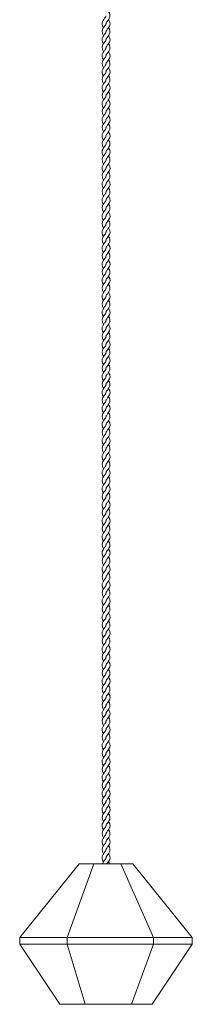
# Model space of a CAD drawing. Header units: millimetres. Extents: x -48 to 82, y -1411 to 58.
# Tile 1 of 2: x -47 to 82, y -1411 to -675. Entities that reach past the tile are written whole.
import ezdxf

# ---------------------------------------------------------------- set-up
doc = ezdxf.new("R2010")
doc.units = ezdxf.units.MM

msp = doc.modelspace()

# ---------------------------------------------------------------- linework, layer by layer
at = {"color": 7, "linetype": 'Continuous', "lineweight": 15}
for p, q in [((-2.91, -1306.46), (-47.31, -1361.46)), ((8.17, -1306.46), (-11.8, -1361.46)), ((-2.91, -1306.46), (37.36, -1306.46)), ((28.3, -1306.46), (52.73, -1361.46)), ((37.36, -1306.46), (81.76, -1361.46)), ((-47.31, -1361.46), (81.76, -1361.46)), ((-47.31, -1361.46), (-47.31, -1366.46)), ((-11.8, -1361.46), (-11.8, -1366.46)), ((52.73, -1361.46), (52.73, -1366.46)), ((81.76, -1361.46), (81.76, -1366.46)), ((-47.31, -1366.46), (81.76, -1366.46)), ((-47.31, -1366.46), (-17.36, -1411.46)), ((-11.8, -1366.46), (1.67, -1411.46)), ((52.73, -1366.46), (36.25, -1411.46)), ((81.76, -1366.46), (51.81, -1411.46)), ((-17.36, -1411.46), (51.81, -1411.46))]:
    msp.add_line(p, q, dxfattribs=at)
at = {"color": 7, "linetype": 'Continuous', "lineweight": 15, "flags": 128}
for points in [[(17.23, -677.82), (17.23, -677.75), (17.31, -677.4), (17.43, -677.12), (17.63, -676.78), (17.92, -676.37), (18.26, -675.92), (18.91, -675.08), (19.44, -674.31), (20.09, -672.84), (20.19, -671.29), (19.75, -669.89), (19.35, -669.18), (19.08, -668.81)], [(17.22, -671.82), (17.22, -671.88), (17.14, -672.23), (17.01, -672.51), (16.81, -672.85), (16.53, -673.26), (16.19, -673.71), (15.53, -674.55), (15, -675.32), (14.36, -676.8), (14.26, -678.34), (14.69, -679.74), (15.1, -680.46), (15.37, -680.82)], [(17.28, -683.82), (17.26, -683.53), (17.34, -683.32), (17.47, -683.05), (17.75, -682.61), (18.03, -682.23), (18.4, -681.74), (19.44, -680.31), (19.84, -679.55), (20.22, -678.05), (20.02, -676.55), (19.34, -675.16), (19.09, -674.82)], [(17.22, -683.82), (17.22, -683.88), (17.14, -684.23), (17.01, -684.51), (16.81, -684.85), (16.53, -685.26), (16.19, -685.71), (15.53, -686.55), (15, -687.32), (14.36, -688.8), (14.26, -690.34), (14.69, -691.74), (15.1, -692.46), (15.37, -692.82)], [(17.23, -689.82), (17.23, -689.75), (17.31, -689.4), (17.43, -689.12), (17.63, -688.78), (17.92, -688.37), (18.26, -687.92), (18.91, -687.08), (19.44, -686.31), (20.09, -684.84), (20.19, -683.29), (19.75, -681.89), (19.35, -681.18), (19.08, -680.81)], [(17.28, -695.82), (17.26, -695.53), (17.34, -695.32), (17.47, -695.05), (17.75, -694.61), (18.03, -694.23), (18.4, -693.74), (19.44, -692.31), (19.84, -691.55), (20.22, -690.05), (20.02, -688.55), (19.34, -687.16), (19.09, -686.82)], [(17.22, -695.82), (17.22, -695.88), (17.14, -696.23), (17.01, -696.51), (16.81, -696.85), (16.53, -697.26), (16.19, -697.71), (15.53, -698.55), (15, -699.32), (14.36, -700.8), (14.26, -702.34), (14.69, -703.74), (15.1, -704.46), (15.37, -704.82)], [(17.23, -701.82), (17.23, -701.75), (17.31, -701.4), (17.43, -701.12), (17.63, -700.78), (17.92, -700.37), (18.26, -699.92), (18.91, -699.08), (19.44, -698.31), (20.09, -696.84), (20.19, -695.29), (19.75, -693.89), (19.35, -693.18), (19.08, -692.81)], [(17.28, -707.82), (17.26, -707.53), (17.34, -707.32), (17.47, -707.05), (17.75, -706.61), (18.03, -706.23), (18.4, -705.74), (19.44, -704.31), (19.84, -703.55), (20.22, -702.05), (20.02, -700.55), (19.34, -699.16), (19.09, -698.82)], [(17.23, -713.82), (17.23, -713.75), (17.31, -713.4), (17.43, -713.12), (17.63, -712.78), (17.92, -712.37), (18.26, -711.92), (18.91, -711.08), (19.44, -710.31), (20.09, -708.84), (20.19, -707.29), (19.75, -705.89), (19.35, -705.18), (19.08, -704.81)], [(17.22, -707.82), (17.22, -707.88), (17.14, -708.23), (17.01, -708.51), (16.81, -708.85), (16.53, -709.26), (16.19, -709.71), (15.53, -710.55), (15, -711.32), (14.36, -712.8), (14.26, -714.34), (14.69, -715.74), (15.1, -716.46), (15.37, -716.82)], [(17.28, -719.82), (17.26, -719.53), (17.34, -719.32), (17.47, -719.05), (17.75, -718.61), (18.03, -718.23), (18.4, -717.74), (19.44, -716.31), (19.84, -715.55), (20.22, -714.05), (20.02, -712.55), (19.34, -711.16), (19.09, -710.82)], [(17.22, -719.82), (17.22, -719.88), (17.14, -720.23), (17.01, -720.51), (16.81, -720.85), (16.53, -721.26), (16.19, -721.71), (15.53, -722.55), (15, -723.32), (14.36, -724.8), (14.26, -726.34), (14.69, -727.74), (15.1, -728.46), (15.37, -728.82)], [(17.23, -725.82), (17.23, -725.75), (17.31, -725.4), (17.43, -725.12), (17.63, -724.78), (17.92, -724.37), (18.26, -723.92), (18.91, -723.08), (19.44, -722.31), (20.09, -720.84), (20.19, -719.29), (19.75, -717.89), (19.35, -717.18), (19.08, -716.81)], [(17.23, -737.82), (17.23, -737.75), (17.31, -737.4), (17.43, -737.12), (17.63, -736.78), (17.92, -736.37), (18.26, -735.92), (18.91, -735.08), (19.44, -734.31), (20.09, -732.84), (20.19, -731.29), (19.75, -729.89), (19.35, -729.18), (19.08, -728.81)], [(17.28, -731.82), (17.26, -731.53), (17.34, -731.32), (17.47, -731.05), (17.75, -730.61), (18.03, -730.23), (18.4, -729.74), (19.44, -728.31), (19.84, -727.55), (20.22, -726.05), (20.02, -724.55), (19.34, -723.16), (19.09, -722.82)], [(17.22, -731.82), (17.22, -731.88), (17.14, -732.23), (17.01, -732.51), (16.81, -732.85), (16.53, -733.26), (16.19, -733.71), (15.53, -734.55), (15, -735.32), (14.36, -736.8), (14.26, -738.34), (14.69, -739.74), (15.1, -740.46), (15.37, -740.82)], [(17.28, -743.82), (17.26, -743.53), (17.34, -743.32), (17.47, -743.05), (17.75, -742.61), (18.03, -742.23), (18.4, -741.74), (19.44, -740.31), (19.84, -739.55), (20.22, -738.05), (20.02, -736.55), (19.34, -735.16), (19.09, -734.82)], [(17.22, -743.82), (17.22, -743.88), (17.14, -744.23), (17.01, -744.51), (16.81, -744.85), (16.53, -745.26), (16.19, -745.71), (15.53, -746.55), (15, -747.32), (14.36, -748.8), (14.26, -750.34), (14.69, -751.74), (15.1, -752.46), (15.37, -752.82)], [(17.23, -749.82), (17.23, -749.75), (17.31, -749.4), (17.43, -749.12), (17.63, -748.78), (17.92, -748.37), (18.26, -747.92), (18.91, -747.08), (19.44, -746.31), (20.09, -744.84), (20.19, -743.29), (19.75, -741.89), (19.35, -741.18), (19.08, -740.81)], [(17.28, -755.82), (17.26, -755.53), (17.34, -755.32), (17.47, -755.05), (17.75, -754.61), (18.03, -754.23), (18.4, -753.74), (19.44, -752.31), (19.84, -751.55), (20.22, -750.05), (20.02, -748.55), (19.34, -747.16), (19.09, -746.82)], [(17.22, -755.82), (17.22, -755.88), (17.14, -756.23), (17.01, -756.51), (16.81, -756.85), (16.53, -757.26), (16.19, -757.71), (15.53, -758.55), (15, -759.32), (14.36, -760.8), (14.26, -762.34), (14.69, -763.74), (15.1, -764.46), (15.37, -764.82)], [(17.23, -761.82), (17.23, -761.75), (17.31, -761.4), (17.43, -761.12), (17.63, -760.78), (17.92, -760.37), (18.26, -759.92), (18.91, -759.08), (19.44, -758.31), (20.09, -756.84), (20.19, -755.29), (19.75, -753.89), (19.35, -753.18), (19.08, -752.81)], [(17.23, -773.82), (17.23, -773.75), (17.31, -773.4), (17.43, -773.12), (17.63, -772.78), (17.92, -772.37), (18.26, -771.92), (18.91, -771.08), (19.44, -770.31), (20.09, -768.84), (20.19, -767.29), (19.75, -765.89), (19.35, -765.18), (19.08, -764.81)], [(17.28, -767.82), (17.26, -767.53), (17.34, -767.32), (17.47, -767.05), (17.75, -766.61), (18.03, -766.23), (18.4, -765.74), (19.44, -764.31), (19.84, -763.55), (20.22, -762.05), (20.02, -760.55), (19.34, -759.16), (19.09, -758.82)], [(17.22, -767.82), (17.22, -767.88), (17.14, -768.23), (17.01, -768.51), (16.81, -768.85), (16.53, -769.26), (16.19, -769.71), (15.53, -770.55), (15, -771.32), (14.36, -772.8), (14.26, -774.34), (14.69, -775.74), (15.1, -776.46), (15.37, -776.82)], [(17.28, -779.82), (17.26, -779.53), (17.34, -779.32), (17.47, -779.05), (17.75, -778.61), (18.03, -778.23), (18.4, -777.74), (19.44, -776.31), (19.84, -775.55), (20.22, -774.05), (20.02, -772.55), (19.34, -771.16), (19.09, -770.82)], [(17.22, -779.82), (17.22, -779.88), (17.14, -780.23), (17.01, -780.51), (16.81, -780.85), (16.53, -781.26), (16.19, -781.71), (15.53, -782.55), (15, -783.32), (14.36, -784.8), (14.26, -786.34), (14.69, -787.74), (15.1, -788.46), (15.37, -788.82)], [(17.23, -785.82), (17.23, -785.75), (17.31, -785.4), (17.43, -785.12), (17.63, -784.78), (17.92, -784.37), (18.26, -783.92), (18.91, -783.08), (19.44, -782.31), (20.09, -780.84), (20.19, -779.29), (19.75, -777.89), (19.35, -777.18), (19.08, -776.81)], [(17.28, -791.82), (17.26, -791.53), (17.34, -791.32), (17.47, -791.05), (17.75, -790.61), (18.03, -790.23), (18.4, -789.74), (19.44, -788.31), (19.84, -787.55), (20.22, -786.05), (20.02, -784.55), (19.34, -783.16), (19.09, -782.82)], [(17.22, -791.82), (17.22, -791.88), (17.14, -792.23), (17.01, -792.51), (16.81, -792.85), (16.53, -793.26), (16.19, -793.71), (15.53, -794.55), (15, -795.32), (14.36, -796.8), (14.26, -798.34), (14.69, -799.74), (15.1, -800.46), (15.37, -800.82)], [(17.23, -797.82), (17.23, -797.75), (17.31, -797.4), (17.43, -797.12), (17.63, -796.78), (17.92, -796.37), (18.26, -795.92), (18.91, -795.08), (19.44, -794.31), (20.09, -792.84), (20.19, -791.29), (19.75, -789.89), (19.35, -789.18), (19.08, -788.81)], [(17.28, -803.82), (17.26, -803.53), (17.34, -803.32), (17.47, -803.05), (17.75, -802.61), (18.03, -802.23), (18.4, -801.74), (19.44, -800.31), (19.84, -799.55), (20.22, -798.05), (20.02, -796.55), (19.34, -795.16), (19.09, -794.82)], [(17.23, -809.82), (17.23, -809.75), (17.31, -809.4), (17.43, -809.12), (17.63, -808.78), (17.92, -808.37), (18.26, -807.92), (18.91, -807.08), (19.44, -806.31), (20.09, -804.84), (20.19, -803.29), (19.75, -801.89), (19.35, -801.18), (19.08, -800.81)], [(17.22, -803.82), (17.22, -803.88), (17.14, -804.23), (17.01, -804.51), (16.81, -804.85), (16.53, -805.26), (16.19, -805.71), (15.53, -806.55), (15, -807.32), (14.36, -808.8), (14.26, -810.34), (14.69, -811.74), (15.1, -812.46), (15.37, -812.82)], [(17.28, -815.82), (17.26, -815.53), (17.34, -815.32), (17.47, -815.05), (17.75, -814.61), (18.03, -814.23), (18.4, -813.74), (19.44, -812.31), (19.84, -811.55), (20.22, -810.05), (20.02, -808.55), (19.34, -807.16), (19.09, -806.82)], [(17.22, -815.82), (17.22, -815.88), (17.14, -816.23), (17.01, -816.51), (16.81, -816.85), (16.53, -817.26), (16.19, -817.71), (15.53, -818.55), (15, -819.32), (14.36, -820.8), (14.26, -822.34), (14.69, -823.74), (15.1, -824.46), (15.37, -824.82)], [(17.23, -821.82), (17.23, -821.75), (17.31, -821.4), (17.43, -821.12), (17.63, -820.78), (17.92, -820.37), (18.26, -819.92), (18.91, -819.08), (19.44, -818.31), (20.09, -816.84), (20.19, -815.29), (19.75, -813.89), (19.35, -813.18), (19.08, -812.81)], [(17.23, -833.82), (17.23, -833.75), (17.31, -833.4), (17.43, -833.12), (17.63, -832.78), (17.92, -832.37), (18.26, -831.92), (18.91, -831.08), (19.44, -830.31), (20.09, -828.84), (20.19, -827.29), (19.75, -825.89), (19.35, -825.18), (19.08, -824.81)], [(17.28, -827.82), (17.26, -827.53), (17.34, -827.32), (17.47, -827.05), (17.75, -826.61), (18.03, -826.23), (18.4, -825.74), (19.44, -824.31), (19.84, -823.55), (20.22, -822.05), (20.02, -820.55), (19.34, -819.16), (19.09, -818.82)], [(17.22, -827.82), (17.22, -827.88), (17.14, -828.23), (17.01, -828.51), (16.81, -828.85), (16.53, -829.26), (16.19, -829.71), (15.53, -830.55), (15, -831.32), (14.36, -832.8), (14.26, -834.34), (14.69, -835.74), (15.1, -836.46), (15.37, -836.82)], [(17.28, -839.82), (17.26, -839.53), (17.34, -839.32), (17.47, -839.05), (17.75, -838.61), (18.03, -838.23), (18.4, -837.74), (19.44, -836.31), (19.84, -835.55), (20.22, -834.05), (20.02, -832.55), (19.34, -831.16), (19.09, -830.82)], [(17.23, -845.82), (17.23, -845.75), (17.31, -845.4), (17.43, -845.12), (17.63, -844.78), (17.92, -844.37), (18.26, -843.92), (18.91, -843.08), (19.44, -842.31), (20.09, -840.84), (20.19, -839.29), (19.75, -837.89), (19.35, -837.18), (19.08, -836.81)], [(17.22, -839.82), (17.22, -839.88), (17.14, -840.23), (17.01, -840.51), (16.81, -840.85), (16.53, -841.26), (16.19, -841.71), (15.53, -842.55), (15, -843.32), (14.36, -844.8), (14.26, -846.34), (14.69, -847.74), (15.1, -848.46), (15.37, -848.82)], [(17.28, -851.82), (17.26, -851.53), (17.34, -851.32), (17.47, -851.05), (17.75, -850.61), (18.03, -850.23), (18.4, -849.74), (19.44, -848.31), (19.84, -847.55), (20.22, -846.05), (20.02, -844.55), (19.34, -843.16), (19.09, -842.82)], [(17.22, -851.82), (17.22, -851.88), (17.14, -852.23), (17.01, -852.51), (16.81, -852.85), (16.53, -853.26), (16.19, -853.71), (15.53, -854.55), (15, -855.32), (14.36, -856.8), (14.26, -858.34), (14.69, -859.74), (15.1, -860.46), (15.37, -860.82)], [(17.23, -857.82), (17.23, -857.75), (17.31, -857.4), (17.43, -857.12), (17.63, -856.78), (17.92, -856.37), (18.26, -855.92), (18.91, -855.08), (19.44, -854.31), (20.09, -852.84), (20.19, -851.29), (19.75, -849.89), (19.35, -849.18), (19.08, -848.81)], [(17.23, -869.82), (17.23, -869.75), (17.31, -869.4), (17.43, -869.12), (17.63, -868.78), (17.92, -868.37), (18.26, -867.92), (18.91, -867.08), (19.44, -866.31), (20.09, -864.84), (20.19, -863.29), (19.75, -861.89), (19.35, -861.18), (19.08, -860.81)], [(17.28, -863.82), (17.26, -863.53), (17.34, -863.32), (17.47, -863.05), (17.75, -862.61), (18.03, -862.23), (18.4, -861.74), (19.44, -860.31), (19.84, -859.55), (20.22, -858.05), (20.02, -856.55), (19.34, -855.16), (19.09, -854.82)], [(17.22, -863.82), (17.22, -863.88), (17.14, -864.23), (17.01, -864.51), (16.81, -864.85), (16.53, -865.26), (16.19, -865.71), (15.53, -866.55), (15, -867.32), (14.36, -868.8), (14.26, -870.34), (14.69, -871.74), (15.1, -872.46), (15.37, -872.82)], [(17.28, -875.82), (17.26, -875.53), (17.34, -875.32), (17.47, -875.05), (17.75, -874.61), (18.03, -874.23), (18.4, -873.74), (19.44, -872.31), (19.84, -871.55), (20.22, -870.05), (20.02, -868.55), (19.34, -867.16), (19.09, -866.82)], [(17.22, -875.82), (17.22, -875.88), (17.14, -876.23), (17.01, -876.51), (16.81, -876.85), (16.53, -877.26), (16.19, -877.71), (15.53, -878.55), (15, -879.32), (14.36, -880.8), (14.26, -882.34), (14.69, -883.74), (15.1, -884.46), (15.37, -884.82)], [(17.23, -881.82), (17.23, -881.75), (17.31, -881.4), (17.43, -881.12), (17.63, -880.78), (17.92, -880.37), (18.26, -879.92), (18.91, -879.08), (19.44, -878.31), (20.09, -876.84), (20.19, -875.29), (19.75, -873.89), (19.35, -873.18), (19.08, -872.81)], [(17.28, -887.82), (17.26, -887.53), (17.34, -887.32), (17.47, -887.05), (17.75, -886.61), (18.03, -886.23), (18.4, -885.74), (19.44, -884.31), (19.84, -883.55), (20.22, -882.05), (20.02, -880.55), (19.34, -879.16), (19.09, -878.82)], [(17.22, -887.82), (17.22, -887.88), (17.14, -888.23), (17.01, -888.51), (16.81, -888.85), (16.53, -889.26), (16.19, -889.71), (15.53, -890.55), (15, -891.32), (14.36, -892.8), (14.26, -894.34), (14.69, -895.74), (15.1, -896.46), (15.37, -896.82)], [(17.23, -893.82), (17.23, -893.75), (17.31, -893.4), (17.43, -893.12), (17.63, -892.78), (17.92, -892.37), (18.26, -891.92), (18.91, -891.08), (19.44, -890.31), (20.09, -888.84), (20.19, -887.29), (19.75, -885.89), (19.35, -885.18), (19.08, -884.81)], [(17.28, -899.82), (17.26, -899.53), (17.34, -899.32), (17.47, -899.05), (17.75, -898.61), (18.03, -898.23), (18.4, -897.74), (19.44, -896.31), (19.84, -895.55), (20.22, -894.05), (20.02, -892.55), (19.34, -891.16), (19.09, -890.82)], [(17.23, -905.82), (17.23, -905.75), (17.31, -905.4), (17.43, -905.12), (17.63, -904.78), (17.92, -904.37), (18.26, -903.92), (18.91, -903.08), (19.44, -902.31), (20.09, -900.84), (20.19, -899.29), (19.75, -897.89), (19.35, -897.18), (19.08, -896.81)], [(17.22, -899.82), (17.22, -899.88), (17.14, -900.23), (17.01, -900.51), (16.81, -900.85), (16.53, -901.26), (16.19, -901.71), (15.53, -902.55), (15, -903.32), (14.36, -904.8), (14.26, -906.34), (14.69, -907.74), (15.1, -908.46), (15.37, -908.82)], [(17.28, -911.82), (17.26, -911.53), (17.34, -911.32), (17.47, -911.05), (17.75, -910.61), (18.03, -910.23), (18.4, -909.74), (19.44, -908.31), (19.84, -907.55), (20.22, -906.05), (20.02, -904.55), (19.34, -903.16), (19.09, -902.82)], [(17.22, -911.82), (17.22, -911.88), (17.14, -912.23), (17.01, -912.51), (16.81, -912.85), (16.53, -913.26), (16.19, -913.71), (15.53, -914.55), (15, -915.32), (14.36, -916.8), (14.26, -918.34), (14.69, -919.74), (15.1, -920.46), (15.37, -920.82)], [(17.23, -917.82), (17.23, -917.75), (17.31, -917.4), (17.43, -917.12), (17.63, -916.78), (17.92, -916.37), (18.26, -915.92), (18.91, -915.08), (19.44, -914.31), (20.09, -912.84), (20.19, -911.29), (19.75, -909.89), (19.35, -909.18), (19.08, -908.81)], [(17.28, -923.82), (17.26, -923.53), (17.34, -923.32), (17.47, -923.05), (17.75, -922.61), (18.03, -922.23), (18.4, -921.74), (19.44, -920.31), (19.84, -919.55), (20.22, -918.05), (20.02, -916.55), (19.34, -915.16), (19.09, -914.82)], [(17.22, -923.82), (17.22, -923.88), (17.14, -924.23), (17.01, -924.51), (16.81, -924.85), (16.53, -925.26), (16.19, -925.71), (15.53, -926.55), (15, -927.32), (14.36, -928.8), (14.26, -930.34), (14.69, -931.74), (15.1, -932.46), (15.37, -932.82)], [(17.23, -929.82), (17.23, -929.75), (17.31, -929.4), (17.43, -929.12), (17.63, -928.78), (17.92, -928.37), (18.26, -927.92), (18.91, -927.08), (19.44, -926.31), (20.09, -924.84), (20.19, -923.29), (19.75, -921.89), (19.35, -921.18), (19.08, -920.81)], [(17.28, -935.82), (17.26, -935.53), (17.34, -935.32), (17.47, -935.05), (17.75, -934.61), (18.03, -934.23), (18.4, -933.74), (19.44, -932.31), (19.84, -931.55), (20.22, -930.05), (20.02, -928.55), (19.34, -927.16), (19.09, -926.82)], [(17.23, -941.82), (17.23, -941.75), (17.31, -941.4), (17.43, -941.12), (17.63, -940.78), (17.92, -940.37), (18.26, -939.92), (18.91, -939.08), (19.44, -938.31), (20.09, -936.84), (20.19, -935.29), (19.75, -933.89), (19.35, -933.18), (19.08, -932.81)], [(17.22, -935.82), (17.22, -935.88), (17.14, -936.23), (17.01, -936.51), (16.81, -936.85), (16.53, -937.26), (16.19, -937.71), (15.53, -938.55), (15, -939.32), (14.36, -940.8), (14.26, -942.34), (14.69, -943.74), (15.1, -944.46), (15.37, -944.82)], [(17.28, -947.82), (17.26, -947.53), (17.34, -947.32), (17.47, -947.05), (17.75, -946.61), (18.03, -946.23), (18.4, -945.74), (19.44, -944.31), (19.84, -943.55), (20.22, -942.05), (20.02, -940.55), (19.34, -939.16), (19.09, -938.82)], [(17.22, -947.82), (17.22, -947.88), (17.14, -948.23), (17.01, -948.51), (16.81, -948.85), (16.53, -949.26), (16.19, -949.71), (15.53, -950.55), (15, -951.32), (14.36, -952.8), (14.26, -954.34), (14.69, -955.74), (15.1, -956.46), (15.37, -956.82)], [(17.23, -953.82), (17.23, -953.75), (17.31, -953.4), (17.43, -953.12), (17.63, -952.78), (17.92, -952.37), (18.26, -951.92), (18.91, -951.08), (19.44, -950.31), (20.09, -948.84), (20.19, -947.29), (19.75, -945.89), (19.35, -945.18), (19.08, -944.81)], [(17.23, -965.82), (17.23, -965.75), (17.31, -965.4), (17.43, -965.12), (17.63, -964.78), (17.92, -964.37), (18.26, -963.92), (18.91, -963.08), (19.44, -962.31), (20.09, -960.84), (20.19, -959.29), (19.75, -957.89), (19.35, -957.18), (19.08, -956.81)], [(17.28, -959.82), (17.26, -959.53), (17.34, -959.32), (17.47, -959.05), (17.75, -958.61), (18.03, -958.23), (18.4, -957.74), (19.44, -956.31), (19.84, -955.55), (20.22, -954.05), (20.02, -952.55), (19.34, -951.16), (19.09, -950.82)], [(17.22, -959.82), (17.22, -959.88), (17.14, -960.23), (17.01, -960.51), (16.81, -960.85), (16.53, -961.26), (16.19, -961.71), (15.53, -962.55), (15, -963.32), (14.36, -964.8), (14.26, -966.34), (14.69, -967.74), (15.1, -968.46), (15.37, -968.82)], [(17.28, -971.82), (17.26, -971.53), (17.34, -971.32), (17.47, -971.05), (17.75, -970.61), (18.03, -970.23), (18.4, -969.74), (19.44, -968.31), (19.84, -967.55), (20.22, -966.05), (20.02, -964.55), (19.34, -963.16), (19.09, -962.82)], [(17.22, -971.82), (17.22, -971.88), (17.14, -972.23), (17.01, -972.51), (16.81, -972.85), (16.53, -973.26), (16.19, -973.71), (15.53, -974.55), (15, -975.32), (14.36, -976.8), (14.26, -978.34), (14.69, -979.74), (15.1, -980.46), (15.37, -980.82)], [(17.23, -977.82), (17.23, -977.75), (17.31, -977.4), (17.43, -977.12), (17.63, -976.78), (17.92, -976.37), (18.26, -975.92), (18.91, -975.08), (19.44, -974.31), (20.09, -972.84), (20.19, -971.29), (19.75, -969.89), (19.35, -969.18), (19.08, -968.81)], [(17.28, -983.82), (17.26, -983.53), (17.34, -983.32), (17.47, -983.05), (17.75, -982.61), (18.03, -982.23), (18.4, -981.74), (19.44, -980.31), (19.84, -979.55), (20.22, -978.05), (20.02, -976.55), (19.34, -975.16), (19.09, -974.82)], [(17.22, -983.82), (17.22, -983.88), (17.14, -984.23), (17.01, -984.51), (16.81, -984.85), (16.53, -985.26), (16.19, -985.71), (15.53, -986.55), (15, -987.32), (14.36, -988.8), (14.26, -990.34), (14.69, -991.74), (15.1, -992.46), (15.37, -992.82)], [(17.23, -989.82), (17.23, -989.75), (17.31, -989.4), (17.43, -989.12), (17.63, -988.78), (17.92, -988.37), (18.26, -987.92), (18.91, -987.08), (19.44, -986.31), (20.09, -984.84), (20.19, -983.29), (19.75, -981.89), (19.35, -981.18), (19.08, -980.81)], [(17.28, -995.82), (17.26, -995.53), (17.34, -995.32), (17.47, -995.05), (17.75, -994.61), (18.03, -994.23), (18.4, -993.74), (19.44, -992.31), (19.84, -991.55), (20.22, -990.05), (20.02, -988.55), (19.34, -987.16), (19.09, -986.82)], [(17.23, -1001.82), (17.23, -1001.75), (17.31, -1001.4), (17.43, -1001.12), (17.63, -1000.78), (17.92, -1000.37), (18.26, -999.92), (18.91, -999.08), (19.44, -998.31), (20.09, -996.84), (20.19, -995.29), (19.75, -993.89), (19.35, -993.18), (19.08, -992.81)], [(17.22, -995.82), (17.22, -995.88), (17.14, -996.23), (17.01, -996.51), (16.81, -996.85), (16.53, -997.26), (16.19, -997.71), (15.53, -998.55), (15, -999.32), (14.36, -1000.8), (14.26, -1002.34), (14.69, -1003.74), (15.1, -1004.46), (15.37, -1004.82)], [(17.28, -1007.82), (17.26, -1007.53), (17.34, -1007.32), (17.47, -1007.05), (17.75, -1006.61), (18.03, -1006.23), (18.4, -1005.74), (19.44, -1004.31), (19.84, -1003.55), (20.22, -1002.05), (20.02, -1000.55), (19.34, -999.16), (19.09, -998.82)], [(17.22, -1007.82), (17.22, -1007.88), (17.14, -1008.23), (17.01, -1008.51), (16.81, -1008.85), (16.53, -1009.26), (16.19, -1009.71), (15.53, -1010.55), (15, -1011.32), (14.36, -1012.8), (14.26, -1014.34), (14.69, -1015.74), (15.1, -1016.46), (15.37, -1016.82)], [(17.23, -1013.82), (17.23, -1013.75), (17.31, -1013.4), (17.43, -1013.12), (17.63, -1012.78), (17.92, -1012.37), (18.26, -1011.92), (18.91, -1011.08), (19.44, -1010.31), (20.09, -1008.84), (20.19, -1007.29), (19.75, -1005.89), (19.35, -1005.18), (19.08, -1004.81)], [(17.28, -1019.82), (17.26, -1019.53), (17.34, -1019.32), (17.47, -1019.05), (17.75, -1018.61), (18.03, -1018.23), (18.4, -1017.74), (19.44, -1016.31), (19.84, -1015.55), (20.22, -1014.05), (20.02, -1012.55), (19.34, -1011.16), (19.09, -1010.82)], [(17.22, -1019.82), (17.22, -1019.88), (17.14, -1020.23), (17.01, -1020.51), (16.81, -1020.85), (16.53, -1021.26), (16.19, -1021.71), (15.53, -1022.55), (15, -1023.32), (14.36, -1024.8), (14.26, -1026.34), (14.69, -1027.74), (15.1, -1028.46), (15.37, -1028.82)], [(17.23, -1025.82), (17.23, -1025.75), (17.31, -1025.4), (17.43, -1025.12), (17.63, -1024.78), (17.92, -1024.37), (18.26, -1023.92), (18.91, -1023.08), (19.44, -1022.31), (20.09, -1020.84), (20.19, -1019.29), (19.75, -1017.89), (19.35, -1017.18), (19.08, -1016.81)], [(17.28, -1031.82), (17.26, -1031.53), (17.34, -1031.32), (17.47, -1031.05), (17.75, -1030.61), (18.03, -1030.23), (18.4, -1029.74), (19.44, -1028.31), (19.84, -1027.55), (20.22, -1026.05), (20.02, -1024.55), (19.34, -1023.16), (19.09, -1022.82)], [(17.23, -1037.82), (17.23, -1037.75), (17.31, -1037.4), (17.43, -1037.12), (17.63, -1036.78), (17.92, -1036.37), (18.26, -1035.92), (18.91, -1035.08), (19.44, -1034.31), (20.09, -1032.84), (20.19, -1031.29), (19.75, -1029.89), (19.35, -1029.18), (19.08, -1028.81)], [(17.22, -1031.82), (17.22, -1031.88), (17.14, -1032.23), (17.01, -1032.51), (16.81, -1032.85), (16.53, -1033.26), (16.19, -1033.71), (15.53, -1034.55), (15, -1035.32), (14.36, -1036.8), (14.26, -1038.34), (14.69, -1039.74), (15.1, -1040.46), (15.37, -1040.82)], [(17.28, -1043.82), (17.26, -1043.53), (17.34, -1043.32), (17.47, -1043.05), (17.75, -1042.61), (18.03, -1042.23), (18.4, -1041.74), (19.44, -1040.31), (19.84, -1039.55), (20.22, -1038.05), (20.02, -1036.55), (19.34, -1035.16), (19.09, -1034.82)], [(17.22, -1043.82), (17.22, -1043.88), (17.14, -1044.23), (17.01, -1044.51), (16.81, -1044.85), (16.53, -1045.26), (16.19, -1045.71), (15.53, -1046.55), (15, -1047.32), (14.36, -1048.8), (14.26, -1050.34), (14.69, -1051.74), (15.1, -1052.46), (15.37, -1052.82)], [(17.23, -1049.82), (17.23, -1049.75), (17.31, -1049.4), (17.43, -1049.12), (17.63, -1048.78), (17.92, -1048.37), (18.26, -1047.92), (18.91, -1047.08), (19.44, -1046.31), (20.09, -1044.84), (20.19, -1043.29), (19.75, -1041.89), (19.35, -1041.18), (19.08, -1040.81)], [(17.23, -1061.82), (17.23, -1061.75), (17.31, -1061.4), (17.43, -1061.12), (17.63, -1060.78), (17.92, -1060.37), (18.26, -1059.92), (18.91, -1059.08), (19.44, -1058.31), (20.09, -1056.84), (20.19, -1055.29), (19.75, -1053.89), (19.35, -1053.18), (19.08, -1052.81)], [(17.28, -1055.82), (17.26, -1055.53), (17.34, -1055.32), (17.47, -1055.05), (17.75, -1054.61), (18.03, -1054.23), (18.4, -1053.74), (19.44, -1052.31), (19.84, -1051.55), (20.22, -1050.05), (20.02, -1048.55), (19.34, -1047.16), (19.09, -1046.82)], [(17.22, -1055.82), (17.22, -1055.88), (17.14, -1056.23), (17.01, -1056.51), (16.81, -1056.85), (16.53, -1057.26), (16.19, -1057.71), (15.53, -1058.55), (15, -1059.32), (14.36, -1060.8), (14.26, -1062.34), (14.69, -1063.74), (15.1, -1064.46), (15.37, -1064.82)], [(17.28, -1067.82), (17.26, -1067.53), (17.34, -1067.32), (17.47, -1067.05), (17.75, -1066.61), (18.03, -1066.23), (18.4, -1065.74), (19.44, -1064.31), (19.84, -1063.55), (20.22, -1062.05), (20.02, -1060.55), (19.34, -1059.16), (19.09, -1058.82)], [(17.22, -1067.82), (17.22, -1067.88), (17.14, -1068.23), (17.01, -1068.51), (16.81, -1068.85), (16.53, -1069.26), (16.19, -1069.71), (15.53, -1070.55), (15, -1071.32), (14.36, -1072.8), (14.26, -1074.34), (14.69, -1075.74), (15.1, -1076.46), (15.37, -1076.82)], [(17.23, -1073.82), (17.23, -1073.75), (17.31, -1073.4), (17.43, -1073.12), (17.63, -1072.78), (17.92, -1072.37), (18.26, -1071.92), (18.91, -1071.08), (19.44, -1070.31), (20.09, -1068.84), (20.19, -1067.29), (19.75, -1065.89), (19.35, -1065.18), (19.08, -1064.81)], [(17.28, -1079.82), (17.26, -1079.53), (17.34, -1079.32), (17.47, -1079.05), (17.75, -1078.61), (18.03, -1078.23), (18.4, -1077.74), (19.44, -1076.31), (19.84, -1075.55), (20.22, -1074.05), (20.02, -1072.55), (19.34, -1071.16), (19.09, -1070.82)], [(17.22, -1079.82), (17.22, -1079.88), (17.14, -1080.23), (17.01, -1080.51), (16.81, -1080.85), (16.53, -1081.26), (16.19, -1081.71), (15.53, -1082.55), (15, -1083.32), (14.36, -1084.8), (14.26, -1086.34), (14.69, -1087.74), (15.1, -1088.46), (15.37, -1088.82)], [(17.23, -1085.82), (17.23, -1085.75), (17.31, -1085.4), (17.43, -1085.12), (17.63, -1084.78), (17.92, -1084.37), (18.26, -1083.92), (18.91, -1083.08), (19.44, -1082.31), (20.09, -1080.84), (20.19, -1079.29), (19.75, -1077.89), (19.35, -1077.18), (19.08, -1076.81)], [(17.28, -1091.82), (17.26, -1091.53), (17.34, -1091.32), (17.47, -1091.05), (17.75, -1090.61), (18.03, -1090.23), (18.4, -1089.74), (19.44, -1088.31), (19.84, -1087.55), (20.22, -1086.05), (20.02, -1084.55), (19.34, -1083.16), (19.09, -1082.82)], [(17.23, -1097.82), (17.23, -1097.75), (17.31, -1097.4), (17.43, -1097.12), (17.63, -1096.78), (17.92, -1096.37), (18.26, -1095.92), (18.91, -1095.08), (19.44, -1094.31), (20.09, -1092.84), (20.19, -1091.29), (19.75, -1089.89), (19.35, -1089.18), (19.08, -1088.81)], [(17.22, -1091.82), (17.22, -1091.88), (17.14, -1092.23), (17.01, -1092.51), (16.81, -1092.85), (16.53, -1093.26), (16.19, -1093.71), (15.53, -1094.55), (15, -1095.32), (14.36, -1096.8), (14.26, -1098.34), (14.69, -1099.74), (15.1, -1100.46), (15.37, -1100.82)], [(17.28, -1103.82), (17.26, -1103.53), (17.34, -1103.32), (17.47, -1103.05), (17.75, -1102.61), (18.03, -1102.23), (18.4, -1101.74), (19.44, -1100.31), (19.84, -1099.55), (20.22, -1098.05), (20.02, -1096.55), (19.34, -1095.16), (19.09, -1094.82)], [(17.22, -1103.82), (17.22, -1103.88), (17.14, -1104.23), (17.01, -1104.51), (16.81, -1104.85), (16.53, -1105.26), (16.19, -1105.71), (15.53, -1106.55), (15, -1107.32), (14.36, -1108.8), (14.26, -1110.34), (14.69, -1111.74), (15.1, -1112.46), (15.37, -1112.82)], [(17.23, -1109.82), (17.23, -1109.75), (17.31, -1109.4), (17.43, -1109.12), (17.63, -1108.78), (17.92, -1108.37), (18.26, -1107.92), (18.91, -1107.08), (19.44, -1106.31), (20.09, -1104.84), (20.19, -1103.29), (19.75, -1101.89), (19.35, -1101.18), (19.08, -1100.81)], [(17.28, -1115.82), (17.26, -1115.53), (17.34, -1115.32), (17.47, -1115.05), (17.75, -1114.61), (18.03, -1114.23), (18.4, -1113.74), (19.44, -1112.31), (19.84, -1111.55), (20.22, -1110.05), (20.02, -1108.55), (19.34, -1107.16), (19.09, -1106.82)], [(17.22, -1115.82), (17.22, -1115.88), (17.14, -1116.23), (17.01, -1116.51), (16.81, -1116.85), (16.53, -1117.26), (16.19, -1117.71), (15.53, -1118.55), (15, -1119.32), (14.36, -1120.8), (14.26, -1122.34), (14.69, -1123.74), (15.1, -1124.46), (15.37, -1124.82)], [(17.23, -1121.82), (17.23, -1121.75), (17.31, -1121.4), (17.43, -1121.12), (17.63, -1120.78), (17.92, -1120.37), (18.26, -1119.92), (18.91, -1119.08), (19.44, -1118.31), (20.09, -1116.84), (20.19, -1115.29), (19.75, -1113.89), (19.35, -1113.18), (19.08, -1112.81)], [(17.28, -1127.82), (17.26, -1127.53), (17.34, -1127.32), (17.47, -1127.05), (17.75, -1126.61), (18.03, -1126.23), (18.4, -1125.74), (19.44, -1124.31), (19.84, -1123.55), (20.22, -1122.05), (20.02, -1120.55), (19.34, -1119.16), (19.09, -1118.82)], [(17.23, -1133.82), (17.23, -1133.75), (17.31, -1133.4), (17.43, -1133.12), (17.63, -1132.78), (17.92, -1132.37), (18.26, -1131.92), (18.91, -1131.08), (19.44, -1130.31), (20.09, -1128.84), (20.19, -1127.29), (19.75, -1125.89), (19.35, -1125.18), (19.08, -1124.81)], [(17.22, -1127.82), (17.22, -1127.88), (17.14, -1128.23), (17.01, -1128.51), (16.81, -1128.85), (16.53, -1129.26), (16.19, -1129.71), (15.53, -1130.55), (15, -1131.32), (14.36, -1132.8), (14.26, -1134.34), (14.69, -1135.74), (15.1, -1136.46), (15.37, -1136.82)], [(17.28, -1139.82), (17.26, -1139.53), (17.34, -1139.32), (17.47, -1139.05), (17.75, -1138.61), (18.03, -1138.23), (18.4, -1137.74), (19.44, -1136.31), (19.84, -1135.55), (20.22, -1134.05), (20.02, -1132.55), (19.34, -1131.16), (19.09, -1130.82)], [(17.22, -1139.82), (17.22, -1139.88), (17.14, -1140.23), (17.01, -1140.51), (16.81, -1140.85), (16.53, -1141.26), (16.19, -1141.71), (15.53, -1142.55), (15, -1143.32), (14.36, -1144.8), (14.26, -1146.34), (14.69, -1147.74), (15.1, -1148.46), (15.37, -1148.82)], [(17.23, -1145.82), (17.23, -1145.75), (17.31, -1145.4), (17.43, -1145.12), (17.63, -1144.78), (17.92, -1144.37), (18.26, -1143.92), (18.91, -1143.08), (19.44, -1142.31), (20.09, -1140.84), (20.19, -1139.29), (19.75, -1137.89), (19.35, -1137.18), (19.08, -1136.81)], [(17.23, -1157.82), (17.23, -1157.75), (17.31, -1157.4), (17.43, -1157.12), (17.63, -1156.78), (17.92, -1156.37), (18.26, -1155.92), (18.91, -1155.08), (19.44, -1154.31), (20.09, -1152.84), (20.19, -1151.29), (19.75, -1149.89), (19.35, -1149.18), (19.08, -1148.81)], [(17.28, -1151.82), (17.26, -1151.53), (17.34, -1151.32), (17.47, -1151.05), (17.75, -1150.61), (18.03, -1150.23), (18.4, -1149.74), (19.44, -1148.31), (19.84, -1147.55), (20.22, -1146.05), (20.02, -1144.55), (19.34, -1143.16), (19.09, -1142.82)], [(17.22, -1151.82), (17.22, -1151.88), (17.14, -1152.23), (17.01, -1152.51), (16.81, -1152.85), (16.53, -1153.26), (16.19, -1153.71), (15.53, -1154.55), (15, -1155.32), (14.36, -1156.8), (14.26, -1158.34), (14.69, -1159.74), (15.1, -1160.46), (15.37, -1160.82)], [(17.28, -1163.82), (17.26, -1163.53), (17.34, -1163.32), (17.47, -1163.05), (17.75, -1162.61), (18.03, -1162.23), (18.4, -1161.74), (19.44, -1160.31), (19.84, -1159.55), (20.22, -1158.05), (20.02, -1156.55), (19.34, -1155.16), (19.09, -1154.82)], [(17.22, -1163.82), (17.22, -1163.88), (17.14, -1164.23), (17.01, -1164.51), (16.81, -1164.85), (16.53, -1165.26), (16.19, -1165.71), (15.53, -1166.55), (15, -1167.32), (14.36, -1168.8), (14.26, -1170.34), (14.69, -1171.74), (15.1, -1172.46), (15.37, -1172.82)], [(17.23, -1169.82), (17.23, -1169.75), (17.31, -1169.4), (17.43, -1169.12), (17.63, -1168.78), (17.92, -1168.37), (18.26, -1167.92), (18.91, -1167.08), (19.44, -1166.31), (20.09, -1164.84), (20.19, -1163.29), (19.75, -1161.89), (19.35, -1161.18), (19.08, -1160.81)], [(17.28, -1175.82), (17.26, -1175.53), (17.34, -1175.32), (17.47, -1175.05), (17.75, -1174.61), (18.03, -1174.23), (18.4, -1173.74), (19.44, -1172.31), (19.84, -1171.55), (20.22, -1170.05), (20.02, -1168.55), (19.34, -1167.16), (19.09, -1166.82)], [(17.22, -1175.82), (17.22, -1175.88), (17.14, -1176.23), (17.01, -1176.51), (16.81, -1176.85), (16.53, -1177.26), (16.19, -1177.71), (15.53, -1178.55), (15, -1179.32), (14.36, -1180.8), (14.26, -1182.34), (14.69, -1183.74), (15.1, -1184.46), (15.37, -1184.82)], [(17.23, -1181.82), (17.23, -1181.75), (17.31, -1181.4), (17.43, -1181.12), (17.63, -1180.78), (17.92, -1180.37), (18.26, -1179.92), (18.91, -1179.08), (19.44, -1178.31), (20.09, -1176.84), (20.19, -1175.29), (19.75, -1173.89), (19.35, -1173.18), (19.08, -1172.81)], [(17.23, -1193.82), (17.23, -1193.75), (17.31, -1193.4), (17.43, -1193.12), (17.63, -1192.78), (17.92, -1192.37), (18.26, -1191.92), (18.91, -1191.08), (19.44, -1190.31), (20.09, -1188.84), (20.19, -1187.29), (19.75, -1185.89), (19.35, -1185.18), (19.08, -1184.81)], [(17.28, -1187.82), (17.26, -1187.53), (17.34, -1187.32), (17.47, -1187.05), (17.75, -1186.61), (18.03, -1186.23), (18.4, -1185.74), (19.44, -1184.31), (19.84, -1183.55), (20.22, -1182.05), (20.02, -1180.55), (19.34, -1179.16), (19.09, -1178.82)], [(17.22, -1187.82), (17.22, -1187.88), (17.14, -1188.23), (17.01, -1188.51), (16.81, -1188.85), (16.53, -1189.26), (16.19, -1189.71), (15.53, -1190.55), (15, -1191.32), (14.36, -1192.8), (14.26, -1194.34), (14.69, -1195.74), (15.1, -1196.46), (15.37, -1196.82)], [(17.28, -1199.82), (17.26, -1199.53), (17.34, -1199.32), (17.47, -1199.05), (17.75, -1198.61), (18.03, -1198.23), (18.4, -1197.74), (19.44, -1196.31), (19.84, -1195.55), (20.22, -1194.05), (20.02, -1192.55), (19.34, -1191.16), (19.09, -1190.82)], [(17.22, -1199.82), (17.22, -1199.88), (17.14, -1200.23), (17.01, -1200.51), (16.81, -1200.85), (16.53, -1201.26), (16.19, -1201.71), (15.53, -1202.55), (15, -1203.32), (14.36, -1204.8), (14.26, -1206.34), (14.69, -1207.74), (15.1, -1208.46), (15.37, -1208.82)], [(17.23, -1205.82), (17.23, -1205.75), (17.31, -1205.4), (17.43, -1205.12), (17.63, -1204.78), (17.92, -1204.37), (18.26, -1203.92), (18.91, -1203.08), (19.44, -1202.31), (20.09, -1200.84), (20.19, -1199.29), (19.75, -1197.89), (19.35, -1197.18), (19.08, -1196.81)], [(17.28, -1211.82), (17.26, -1211.53), (17.34, -1211.32), (17.47, -1211.05), (17.75, -1210.61), (18.03, -1210.23), (18.4, -1209.74), (19.44, -1208.31), (19.84, -1207.55), (20.22, -1206.05), (20.02, -1204.55), (19.34, -1203.16), (19.09, -1202.82)], [(17.22, -1211.82), (17.22, -1211.88), (17.14, -1212.23), (17.01, -1212.51), (16.81, -1212.85), (16.53, -1213.26), (16.19, -1213.71), (15.53, -1214.55), (15, -1215.32), (14.36, -1216.8), (14.26, -1218.34), (14.69, -1219.74), (15.1, -1220.46), (15.37, -1220.82)], [(17.23, -1217.82), (17.23, -1217.75), (17.31, -1217.4), (17.43, -1217.12), (17.63, -1216.78), (17.92, -1216.37), (18.26, -1215.92), (18.91, -1215.08), (19.44, -1214.31), (20.09, -1212.84), (20.19, -1211.29), (19.75, -1209.89), (19.35, -1209.18), (19.08, -1208.81)], [(17.28, -1223.82), (17.26, -1223.53), (17.34, -1223.32), (17.47, -1223.05), (17.75, -1222.61), (18.03, -1222.23), (18.4, -1221.74), (19.44, -1220.31), (19.84, -1219.55), (20.22, -1218.05), (20.02, -1216.55), (19.34, -1215.16), (19.09, -1214.82)], [(17.23, -1229.82), (17.23, -1229.75), (17.31, -1229.4), (17.43, -1229.12), (17.63, -1228.78), (17.92, -1228.37), (18.26, -1227.92), (18.91, -1227.08), (19.44, -1226.31), (20.09, -1224.84), (20.19, -1223.29), (19.75, -1221.89), (19.35, -1221.18), (19.08, -1220.81)], [(17.22, -1223.82), (17.22, -1223.88), (17.14, -1224.23), (17.01, -1224.51), (16.81, -1224.85), (16.53, -1225.26), (16.19, -1225.71), (15.53, -1226.55), (15, -1227.32), (14.36, -1228.8), (14.26, -1230.34), (14.69, -1231.74), (15.1, -1232.46), (15.37, -1232.82)], [(17.28, -1235.82), (17.26, -1235.53), (17.34, -1235.32), (17.47, -1235.05), (17.75, -1234.61), (18.03, -1234.23), (18.4, -1233.74), (19.44, -1232.31), (19.84, -1231.55), (20.22, -1230.05), (20.02, -1228.55), (19.34, -1227.16), (19.09, -1226.82)], [(17.22, -1235.82), (17.22, -1235.88), (17.14, -1236.23), (17.01, -1236.51), (16.81, -1236.85), (16.53, -1237.26), (16.19, -1237.71), (15.53, -1238.55), (15, -1239.32), (14.36, -1240.8), (14.26, -1242.34), (14.69, -1243.74), (15.1, -1244.46), (15.37, -1244.82)], [(17.23, -1241.82), (17.23, -1241.75), (17.31, -1241.4), (17.43, -1241.12), (17.63, -1240.78), (17.92, -1240.37), (18.26, -1239.92), (18.91, -1239.08), (19.44, -1238.31), (20.09, -1236.84), (20.19, -1235.29), (19.75, -1233.89), (19.35, -1233.18), (19.08, -1232.81)], [(17.23, -1253.82), (17.23, -1253.75), (17.31, -1253.4), (17.43, -1253.12), (17.63, -1252.78), (17.92, -1252.37), (18.26, -1251.92), (18.91, -1251.08), (19.44, -1250.31), (20.09, -1248.84), (20.19, -1247.29), (19.75, -1245.89), (19.35, -1245.18), (19.08, -1244.81)], [(17.28, -1247.82), (17.26, -1247.53), (17.34, -1247.32), (17.47, -1247.05), (17.75, -1246.61), (18.03, -1246.23), (18.4, -1245.74), (19.44, -1244.31), (19.84, -1243.55), (20.22, -1242.05), (20.02, -1240.55), (19.34, -1239.16), (19.09, -1238.82)], [(17.22, -1247.82), (17.22, -1247.88), (17.14, -1248.23), (17.01, -1248.51), (16.81, -1248.85), (16.53, -1249.26), (16.19, -1249.71), (15.53, -1250.55), (15, -1251.32), (14.36, -1252.8), (14.26, -1254.34), (14.69, -1255.74), (15.1, -1256.46), (15.37, -1256.82)], [(17.28, -1259.82), (17.26, -1259.53), (17.34, -1259.32), (17.47, -1259.05), (17.75, -1258.61), (18.03, -1258.23), (18.4, -1257.74), (19.44, -1256.31), (19.84, -1255.55), (20.22, -1254.05), (20.02, -1252.55), (19.34, -1251.16), (19.09, -1250.82)], [(17.23, -1265.82), (17.23, -1265.75), (17.31, -1265.4), (17.43, -1265.12), (17.63, -1264.78), (17.92, -1264.37), (18.26, -1263.92), (18.91, -1263.08), (19.44, -1262.31), (20.09, -1260.84), (20.19, -1259.29), (19.75, -1257.89), (19.35, -1257.18), (19.08, -1256.81)], [(17.22, -1259.82), (17.22, -1259.88), (17.14, -1260.23), (17.01, -1260.51), (16.81, -1260.85), (16.53, -1261.26), (16.19, -1261.71), (15.53, -1262.55), (15, -1263.32), (14.36, -1264.8), (14.26, -1266.34), (14.69, -1267.74), (15.1, -1268.46), (15.37, -1268.82)], [(17.28, -1271.82), (17.26, -1271.53), (17.34, -1271.32), (17.47, -1271.05), (17.75, -1270.61), (18.03, -1270.23), (18.4, -1269.74), (19.44, -1268.31), (19.84, -1267.55), (20.22, -1266.05), (20.02, -1264.55), (19.34, -1263.16), (19.09, -1262.82)], [(17.22, -1271.82), (17.22, -1271.88), (17.14, -1272.23), (17.01, -1272.51), (16.81, -1272.85), (16.53, -1273.26), (16.19, -1273.71), (15.53, -1274.55), (15, -1275.32), (14.36, -1276.8), (14.26, -1278.34), (14.69, -1279.74), (15.1, -1280.46), (15.37, -1280.82)], [(17.23, -1277.82), (17.23, -1277.75), (17.31, -1277.4), (17.43, -1277.12), (17.63, -1276.78), (17.92, -1276.37), (18.26, -1275.92), (18.91, -1275.08), (19.44, -1274.31), (20.09, -1272.84), (20.19, -1271.29), (19.75, -1269.89), (19.35, -1269.18), (19.08, -1268.81)], [(17.23, -1289.82), (17.23, -1289.75), (17.31, -1289.4), (17.43, -1289.12), (17.63, -1288.78), (17.92, -1288.37), (18.26, -1287.92), (18.91, -1287.08), (19.44, -1286.31), (20.09, -1284.84), (20.19, -1283.29), (19.75, -1281.89), (19.35, -1281.18), (19.08, -1280.81)], [(17.28, -1283.82), (17.26, -1283.53), (17.34, -1283.32), (17.47, -1283.05), (17.75, -1282.61), (18.03, -1282.23), (18.4, -1281.74), (19.44, -1280.31), (19.84, -1279.55), (20.22, -1278.05), (20.02, -1276.55), (19.34, -1275.16), (19.09, -1274.82)], [(17.22, -1283.82), (17.22, -1283.88), (17.14, -1284.23), (17.01, -1284.51), (16.81, -1284.85), (16.53, -1285.26), (16.19, -1285.71), (15.53, -1286.55), (15, -1287.32), (14.36, -1288.8), (14.26, -1290.34), (14.69, -1291.74), (15.1, -1292.46), (15.37, -1292.82)], [(17.28, -1295.82), (17.26, -1295.53), (17.34, -1295.32), (17.47, -1295.05), (17.75, -1294.61), (18.03, -1294.23), (18.4, -1293.74), (19.44, -1292.31), (19.84, -1291.55), (20.22, -1290.05), (20.02, -1288.55), (19.34, -1287.16), (19.09, -1286.82)], [(17.22, -1295.82), (17.22, -1295.88), (17.14, -1296.23), (17.01, -1296.51), (16.81, -1296.85), (16.53, -1297.26), (16.19, -1297.71), (15.53, -1298.55), (15, -1299.32), (14.36, -1300.8), (14.26, -1302.34), (14.69, -1303.74), (15.1, -1304.46), (15.37, -1304.82)], [(17.23, -1301.82), (17.23, -1301.75), (17.31, -1301.4), (17.43, -1301.12), (17.63, -1300.78), (17.92, -1300.37), (18.26, -1299.92), (18.91, -1299.08), (19.44, -1298.31), (20.09, -1296.84), (20.19, -1295.29), (19.75, -1293.89), (19.35, -1293.18), (19.08, -1292.81)], [(17.86, -1306.46), (18.03, -1306.23), (18.4, -1305.74), (19.44, -1304.31), (19.84, -1303.55), (20.22, -1302.05), (20.02, -1300.55), (19.34, -1299.16), (19.09, -1298.82)]]:
    msp.add_lwpolyline(points, dxfattribs=at)
at = {"color": 7, "linetype": 'Continuous', "lineweight": 15}
for centre, radius, start, end in [((19.46, -683.73), 5.14, 131.68647, 216.91705), ((13.69, -677.27), 3.53, 311.9241, 351.05473), ((19.46, -695.73), 5.14, 131.68647, 216.91705), ((13.69, -689.27), 3.53, 311.9241, 351.05473), ((19.46, -707.73), 5.14, 131.68647, 216.91705), ((13.69, -701.27), 3.53, 311.9241, 351.05473), ((13.69, -713.27), 3.53, 311.9241, 351.05473), ((19.46, -719.73), 5.14, 131.68647, 216.91705), ((19.46, -731.73), 5.14, 131.68647, 216.91705), ((13.69, -725.27), 3.53, 311.9241, 351.05473), ((19.46, -743.73), 5.14, 131.68647, 216.91705), ((13.69, -737.27), 3.53, 311.9241, 351.05473), ((13.69, -749.27), 3.53, 311.9241, 351.05473), ((19.46, -755.73), 5.14, 131.68647, 216.91705), ((19.46, -767.73), 5.14, 131.68647, 216.91705), ((13.69, -761.27), 3.53, 311.9241, 351.05473), ((19.46, -779.73), 5.14, 131.68647, 216.91705), ((13.69, -773.27), 3.53, 311.9241, 351.05473), ((19.46, -791.73), 5.14, 131.68647, 216.91705), ((13.69, -785.27), 3.53, 311.9241, 351.05473), ((19.46, -803.73), 5.14, 131.68647, 216.91705), ((13.69, -797.27), 3.53, 311.9241, 351.05473), ((13.69, -809.27), 3.53, 311.9241, 351.05473), ((19.46, -815.73), 5.14, 131.68647, 216.91705), ((19.46, -827.73), 5.14, 131.68647, 216.91705), ((13.69, -821.27), 3.53, 311.9241, 351.05473), ((19.46, -839.73), 5.14, 131.68647, 216.91705), ((13.69, -833.27), 3.53, 311.9241, 351.05473), ((13.69, -845.27), 3.53, 311.9241, 351.05473), ((19.46, -851.73), 5.14, 131.68647, 216.91705), ((19.46, -863.73), 5.14, 131.68647, 216.91705), ((13.69, -857.27), 3.53, 311.9241, 351.05473), ((19.46, -875.73), 5.14, 131.68647, 216.91705), ((13.69, -869.27), 3.53, 311.9241, 351.05473), ((19.46, -887.73), 5.14, 131.68647, 216.91705), ((13.69, -881.27), 3.53, 311.9241, 351.05473), ((19.46, -899.73), 5.14, 131.68647, 216.91705), ((13.69, -893.27), 3.53, 311.9241, 351.05473), ((13.69, -905.27), 3.53, 311.9241, 351.05473), ((19.46, -911.73), 5.14, 131.68647, 216.91705), ((19.46, -923.73), 5.14, 131.68647, 216.91705), ((13.69, -917.27), 3.53, 311.9241, 351.05473), ((19.46, -935.73), 5.14, 131.68647, 216.91705), ((13.69, -929.27), 3.53, 311.9241, 351.05473), ((13.69, -941.27), 3.53, 311.9241, 351.05473), ((19.46, -947.73), 5.14, 131.68647, 216.91705), ((19.46, -959.73), 5.14, 131.68647, 216.91705), ((13.69, -953.27), 3.53, 311.9241, 351.05473), ((19.46, -971.73), 5.14, 131.68647, 216.91705), ((13.69, -965.27), 3.53, 311.9241, 351.05473), ((13.69, -977.27), 3.53, 311.9241, 351.05473), ((19.46, -983.73), 5.14, 131.68647, 216.91705), ((19.46, -995.73), 5.14, 131.68647, 216.91705), ((13.69, -989.27), 3.53, 311.9241, 351.05473), ((13.69, -1001.27), 3.53, 311.9241, 351.05473), ((19.46, -1007.73), 5.14, 131.68647, 216.91705), ((19.46, -1019.73), 5.14, 131.68647, 216.91705), ((13.69, -1013.27), 3.53, 311.9241, 351.05473), ((19.46, -1031.73), 5.14, 131.68647, 216.91705), ((13.69, -1025.27), 3.53, 311.9241, 351.05473), ((13.69, -1037.27), 3.53, 311.9241, 351.05473), ((19.46, -1043.73), 5.14, 131.68647, 216.91705), ((19.46, -1055.73), 5.14, 131.68647, 216.91705), ((13.69, -1049.27), 3.53, 311.9241, 351.05473), ((19.46, -1067.73), 5.14, 131.68647, 216.91705), ((13.69, -1061.27), 3.53, 311.9241, 351.05473), ((13.69, -1073.27), 3.53, 311.9241, 351.05473), ((19.46, -1079.73), 5.14, 131.68647, 216.91705), ((19.46, -1091.73), 5.14, 131.68647, 216.91705), ((13.69, -1085.27), 3.53, 311.9241, 351.05473), ((19.46, -1103.73), 5.14, 131.68647, 216.91705), ((13.69, -1097.27), 3.53, 311.9241, 351.05473), ((19.46, -1115.73), 5.14, 131.68647, 216.91705), ((13.69, -1109.27), 3.53, 311.9241, 351.05473), ((19.46, -1127.73), 5.14, 131.68647, 216.91705), ((13.69, -1121.27), 3.53, 311.9241, 351.05473), ((13.69, -1133.27), 3.53, 311.9241, 351.05473), ((19.46, -1139.73), 5.14, 131.68647, 216.91705), ((19.46, -1151.73), 5.14, 131.68647, 216.91705), ((13.69, -1145.27), 3.53, 311.9241, 351.05473), ((19.46, -1163.73), 5.14, 131.68647, 216.91705), ((13.69, -1157.27), 3.53, 311.9241, 351.05473), ((13.69, -1169.27), 3.53, 311.9241, 351.05473), ((19.46, -1175.73), 5.14, 131.68647, 216.91705), ((19.46, -1187.73), 5.14, 131.68647, 216.91705), ((13.69, -1181.27), 3.53, 311.9241, 351.05473), ((19.46, -1199.73), 5.14, 131.68647, 216.91705), ((13.69, -1193.27), 3.53, 311.9241, 351.05473), ((19.46, -1211.73), 5.14, 131.68647, 216.91705), ((13.69, -1205.27), 3.53, 311.9241, 351.05473), ((19.46, -1223.73), 5.14, 131.68647, 216.91705), ((13.69, -1217.27), 3.53, 311.9241, 351.05473), ((13.69, -1229.27), 3.53, 311.9241, 351.05473), ((19.46, -1235.73), 5.14, 131.68647, 216.91705), ((19.46, -1247.73), 5.14, 131.68647, 216.91705), ((13.69, -1241.27), 3.53, 311.9241, 351.05473), ((19.46, -1259.73), 5.14, 131.68647, 216.91705), ((13.69, -1253.27), 3.53, 311.9241, 351.05473), ((13.69, -1265.27), 3.53, 311.9241, 351.05473), ((19.46, -1271.73), 5.14, 131.68647, 216.91705), ((19.46, -1283.73), 5.14, 131.68647, 216.91705), ((13.69, -1277.27), 3.53, 311.9241, 351.05473), ((19.46, -1295.73), 5.14, 131.68647, 216.91705), ((13.69, -1289.27), 3.53, 311.9241, 351.05473), ((13.69, -1301.27), 3.53, 311.9241, 351.05473), ((20.04, -1308.01), 5.74, 134.07407, 164.32223), ((15.98, -1307.46), 4.08, 14.11497, 40.44774)]:
    msp.add_arc(centre, radius, start, end, dxfattribs=at)

doc.saveas('drawing.dxf')
